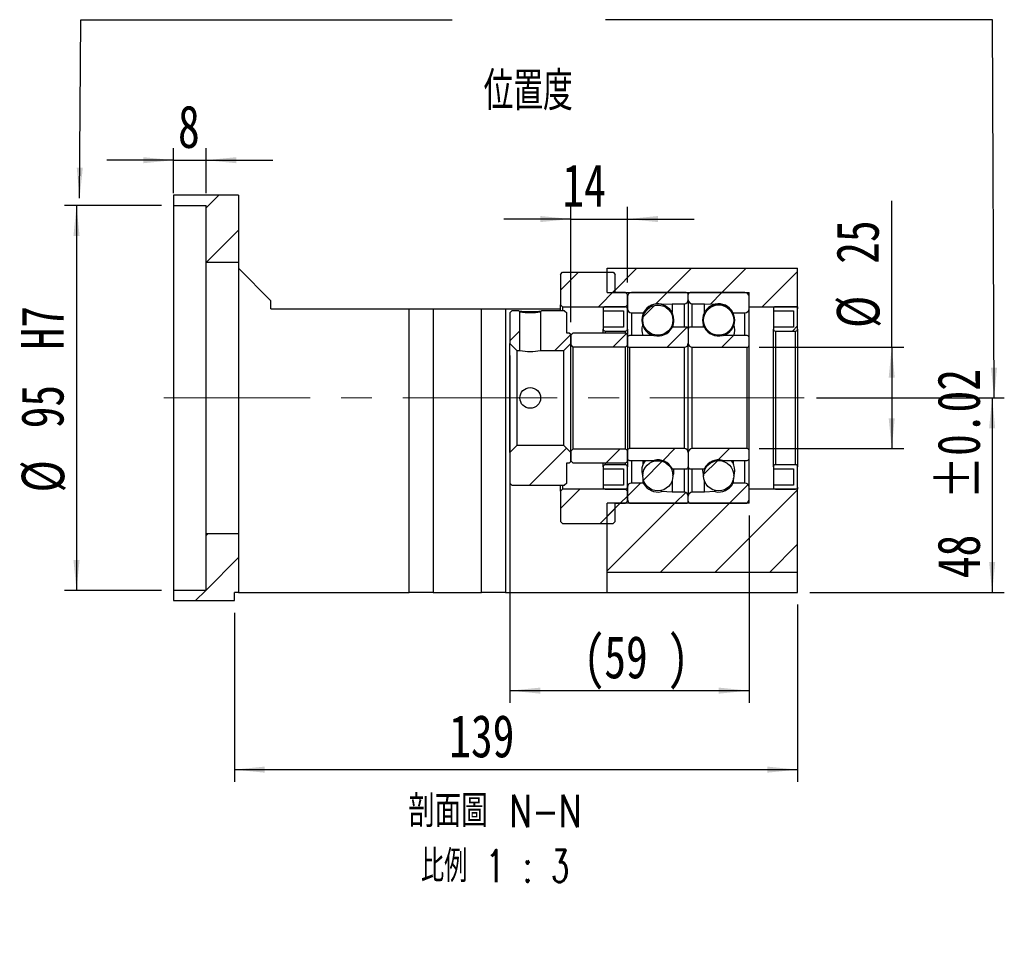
# Model space of a CAD drawing. Header units: millimetres. Extents: x 42 to 264, y 7 to 191.
# Tile 2 of 3: x 181 to 262, y 7 to 82. Entities that reach past the tile are written whole.
import ezdxf

# ---------------------------------------------------------------- set-up
doc = ezdxf.new("R2010")
doc.units = ezdxf.units.MM
doc.linetypes.add('CENTERX2', pattern=[20.32, 12.7, -2.54, 2.54, -2.54])
doc.layers.add('FORMAT', color=7, linetype='Continuous')
doc.styles.add('SLDTEXTSTYLE0', font='TXT', dxfattribs={"width": 0.75})
doc.styles.add('SLDTEXTSTYLE1', font='TXT', dxfattribs={"width": 0.7, "bigfont": 'bigfont'})
doc.styles.add('SLDTEXTSTYLE4', font='TXT', dxfattribs={"width": 0.75, "bigfont": 'bigfont'})
doc.styles.add('SLDTEXTSTYLE5', font='TXT', dxfattribs={"width": 0.65625, "bigfont": 'bigfont'})
doc.dimstyles.new('SLDDIMSTYLE4', dxfattribs={"dimtxt": 3.5, "dimasz": 2.5, "dimexe": 0, "dimexo": 0.0625, "dimgap": 0.875, "dimtad": 1, "dimlfac": 3, "dimrnd": 1e-09, "dimzin": 12, "dimdsep": 46, "dimtxsty": 'SLDTEXTSTYLE0', "dimsah": 1, "dimcen": 0.09, "dimadec": 0, "dimazin": 3, "dimtfac": 1, "dimtofl": 0, "dimtmove": 0, "dimatfit": 3, "dimfxl": 0, "dimfrac": 2, "dimtolj": 1, "dimtzin": 12, "dimarcsym": 0})
doc.dimstyles.new('SLDDIMSTYLE5', dxfattribs={"dimtxt": 3.5, "dimasz": 2.5, "dimexe": 0, "dimexo": 0.0625, "dimgap": 0.875, "dimtad": 1, "dimlfac": 3, "dimrnd": 1e-09, "dimzin": 12, "dimdsep": 46, "dimtxsty": 'SLDTEXTSTYLE0', "dimsah": 1, "dimcen": 0.09, "dimadec": 0, "dimazin": 3, "dimtfac": 1, "dimtmove": 0, "dimatfit": 0, "dimfxl": 0, "dimfrac": 2, "dimtolj": 1, "dimtzin": 12, "dimarcsym": 0})
doc.dimstyles.new('SLDDIMSTYLE6', dxfattribs={"dimtxt": 3.5, "dimasz": 2.5, "dimexe": 0, "dimexo": 0.0625, "dimgap": 0.875, "dimtad": 1, "dimlfac": 3, "dimrnd": 1e-09, "dimzin": 12, "dimdsep": 46, "dimtxsty": 'SLDTEXTSTYLE0', "dimsah": 1, "dimcen": 0.09, "dimadec": 0, "dimazin": 3, "dimtfac": 1, "dimtofl": 0, "dimtmove": 0, "dimatfit": 3, "dimfxl": 0, "dimfrac": 2, "dimtolj": 1, "dimarcsym": 0})
doc.dimstyles.new('SLDDIMSTYLE7', dxfattribs={"dimtxt": 3.5, "dimasz": 2.5, "dimexe": 0, "dimexo": 0.0625, "dimgap": 0.875, "dimtad": 1, "dimlfac": 3, "dimrnd": 1e-09, "dimzin": 12, "dimdsep": 46, "dimtxsty": 'SLDTEXTSTYLE0', "dimsah": 1, "dimcen": 0.09, "dimadec": 0, "dimazin": 3, "dimtol": 1, "dimtp": 0.02, "dimtm": 0.02, "dimtfac": 1, "dimtofl": 0, "dimtmove": 0, "dimatfit": 3, "dimfxl": 0, "dimfrac": 2, "dimtolj": 1, "dimarcsym": 0})

# ---------------------------------------------------------------- blocks, each defined once
blk = doc.blocks.new('_D_8')
at = {"layer": 'FORMAT', "color": 7}
for p, q in [((194.004, 67.661), (194.004, 71.384)), ((196.67, 67.661), (196.67, 71.384)), ((194.004, 70.384), (188.504, 70.384)), ((194.004, 70.384), (196.67, 70.384)), ((196.67, 70.384), (202.17, 70.384))]:
    blk.add_line(p, q, dxfattribs=at)
for points in [[(194.004, 70.384), (191.504, 70.634), (191.504, 70.134)], [(196.67, 70.384), (199.17, 70.134), (199.17, 70.634)]]:
    blk.add_solid(points, dxfattribs=at)
at = {"layer": 'FORMAT', "color": 7, "insert": (194.364, 74.896), "char_height": 3.5, "attachment_point": 1, "style": 'SLDTEXTSTYLE0'}
blk.add_mtext('8', dxfattribs=at)
blk = doc.blocks.new('_D_9')
at = {"layer": 'FORMAT', "color": 7}
for p, q in [((193.004, 66.661), (185.013, 66.661)), ((186.013, 66.661), (186.013, 34.995)), ((193.004, 34.995), (185.013, 34.995))]:
    blk.add_line(p, q, dxfattribs=at)
for points in [[(186.013, 66.661), (185.763, 64.161), (186.263, 64.161)], [(186.013, 34.995), (186.263, 37.495), (185.763, 37.495)]]:
    blk.add_solid(points, dxfattribs=at)
at = {"layer": 'FORMAT', "color": 7, "char_height": 3.5, "attachment_point": 1, "rotation": 90, "style": 'SLDTEXTSTYLE0'}
for s, insert in [('H7', (181.447, 54.815)), ('95', (181.447, 48.33)), ('%%c', (181.501, 43.052))]:
    blk.add_mtext(s, dxfattribs=dict(at, insert=insert))
blk = doc.blocks.new('_D_10')
at = {"layer": 'FORMAT', "color": 7}
for p, q in [((245.337, 33.828), (245.337, 19.256)), ((199.004, 33.161), (199.004, 19.256)), ((199.004, 20.256), (245.337, 20.256))]:
    blk.add_line(p, q, dxfattribs=at)
for points in [[(199.004, 20.256), (201.504, 20.006), (201.504, 20.506)], [(245.337, 20.256), (242.837, 20.506), (242.837, 20.006)]]:
    blk.add_solid(points, dxfattribs=at)
at = {"layer": 'FORMAT', "color": 7, "insert": (216.677, 24.768), "char_height": 3.5, "attachment_point": 1, "style": 'SLDTEXTSTYLE0'}
blk.add_mtext('139', dxfattribs=at)
blk = doc.blocks.new('_D_11')
at = {"layer": 'FORMAT', "color": 7}
for p, q in [((221.67, 54.311), (221.67, 25.755)), ((241.337, 41.161), (241.337, 25.755)), ((221.67, 26.755), (241.337, 26.755))]:
    blk.add_line(p, q, dxfattribs=at)
for points in [[(221.67, 26.755), (224.17, 26.505), (224.17, 27.005)], [(241.337, 26.755), (238.837, 27.005), (238.837, 26.505)]]:
    blk.add_solid(points, dxfattribs=at)
at = {"layer": 'FORMAT', "color": 7, "char_height": 3.5, "attachment_point": 1, "style": 'SLDTEXTSTYLE0'}
for s, insert in [('(', (227.709, 31.267)), (')', (234.603, 31.267)), ('59', (229.43, 31.267))]:
    blk.add_mtext(s, dxfattribs=dict(at, insert=insert))
blk = doc.blocks.new('_D_12')
at = {"layer": 'FORMAT', "color": 7}
for p, q in [((253.075, 54.995), (253.075, 67.034)), ((242.17, 54.995), (254.075, 54.995)), ((253.075, 54.995), (253.075, 46.661)), ((242.17, 46.661), (254.075, 46.661))]:
    blk.add_line(p, q, dxfattribs=at)
for points in [[(253.075, 54.995), (252.825, 52.495), (253.325, 52.495)], [(253.075, 46.661), (253.325, 49.161), (252.825, 49.161)]]:
    blk.add_solid(points, dxfattribs=at)
at = {"layer": 'FORMAT', "color": 7, "char_height": 3.5, "attachment_point": 1, "rotation": 90, "style": 'SLDTEXTSTYLE0'}
for s, insert in [('25', (248.51, 61.862)), ('%%c', (248.563, 56.584))]:
    blk.add_mtext(s, dxfattribs=dict(at, insert=insert))
blk = doc.blocks.new('_D_13')
at = {"layer": 'FORMAT', "color": 7}
for p, q in [((246.881, 50.828), (262.337, 50.828)), ((261.337, 50.828), (261.337, 34.828)), ((246.337, 34.828), (262.337, 34.828))]:
    blk.add_line(p, q, dxfattribs=at)
for points in [[(261.337, 50.828), (261.087, 48.328), (261.587, 48.328)], [(261.337, 34.828), (261.587, 37.328), (261.087, 37.328)]]:
    blk.add_solid(points, dxfattribs=at)
at = {"layer": 'FORMAT', "color": 7, "char_height": 3.5, "attachment_point": 1, "rotation": 90, "style": 'SLDTEXTSTYLE0'}
for s, insert in [('±0.02', (256.825, 42.491)), ('48', (256.825, 36.006))]:
    blk.add_mtext(s, dxfattribs=dict(at, insert=insert))
blk = doc.blocks.new('_D_14')
at = {"layer": 'FORMAT', "color": 7}
for p, q in [((226.67, 57.061), (226.67, 66.543)), ((231.337, 60.328), (231.337, 66.543)), ((226.67, 65.543), (221.17, 65.543)), ((226.67, 65.543), (231.337, 65.543)), ((231.337, 65.543), (236.837, 65.543))]:
    blk.add_line(p, q, dxfattribs=at)
for points in [[(226.67, 65.543), (224.17, 65.793), (224.17, 65.293)], [(231.337, 65.543), (233.837, 65.293), (233.837, 65.793)]]:
    blk.add_solid(points, dxfattribs=at)
at = {"layer": 'FORMAT', "color": 7, "insert": (225.981, 70.055), "char_height": 3.5, "attachment_point": 1, "style": 'SLDTEXTSTYLE0'}
blk.add_mtext('14', dxfattribs=at)
blk = doc.blocks.new('SW_NOTE_1')
at = {"layer": 'FORMAT', "color": 0, "char_height": 2.64583, "attachment_point": 2}
for s, insert, style in [('\\M+19655\\M+196CA\\M+19AA4 N-N', (8.847, 3.411), 'SLDTEXTSTYLE4'), ('\\M+194E4\\M+197E1 1 : 3', (8.861, -1.117), 'SLDTEXTSTYLE5')]:
    blk.add_mtext(s, dxfattribs=dict(at, insert=insert, style=style))

msp = doc.modelspace()

# ---------------------------------------------------------------- hatches: boundary and pattern name
at = {"layer": 'FORMAT', "linetype": 'Continuous', "lineweight": 18}
h = msp.add_hatch(dxfattribs=at)
h.set_pattern_fill('ANSI31', color=256, style=0)
h.paths.add_polyline_path([(199.3369, 61.9946), (199.3369, 67.4946), (194.0035, 67.4946), (194.0035, 66.6613), (196.6702, 66.6613), (196.6702, 61.9946)], flags=0)
h = msp.add_hatch(dxfattribs=at)
h.set_pattern_fill('ANSI31', color=256, style=0)
h.paths.add_polyline_path([(231.1702, 58.328), (231.3369, 58.4946), (231.3369, 59.328), (231.1702, 59.4946), (230.3369, 59.4946), (230.3369, 60.9946), (230.1702, 61.1613), (226.0035, 61.1613), (225.8369, 60.9946), (225.8369, 58.4946), (226.0035, 58.328)], flags=0)
h = msp.add_hatch(dxfattribs=at)
h.set_pattern_fill('ANSI31', color=256, style=0)
h.paths.add_polyline_path([(245.3369, 61.4946), (229.6702, 61.4946), (229.6702, 59.4946), (241.3369, 59.4946), (241.3369, 58.328), (245.3369, 58.328)], flags=0)
h = msp.add_hatch(dxfattribs=at)
h.set_pattern_fill('ANSI31', color=256, style=0)
edge = h.paths.add_edge_path(flags=0)
edge.add_line((236.3369, 58.9113), (236.3369, 59.328))
edge.add_arc((236.1702, 59.328), 0.1667, 0, 90)
edge.add_line((236.1702, 59.4946), (231.6702, 59.4946))
edge.add_arc((231.6702, 59.1613), 0.3333, 90, 180)
edge.add_line((231.3369, 59.1613), (231.3369, 58.1613))
edge.add_arc((231.6702, 58.1613), 0.3333, 180, 270)
edge.add_line((231.6702, 57.828), (232.6087, 57.828))
edge.add_arc((232.6087, 57.8946), 0.0667, 270, 332.110612)
edge.add_arc((233.8369, 57.2446), 1.3229, 77.204848, 152.110612, ccw=False)
edge.add_arc((234.1446, 58.5997), 0.0667, 257.204848, 273)
edge.add_line((234.1481, 58.5331), (235.0035, 58.578))
edge.add_line((235.0035, 58.578), (236.0035, 58.578))
edge.add_arc((236.0035, 58.9113), 0.3333, 270, 360)
h = msp.add_hatch(dxfattribs=at)
h.set_pattern_fill('ANSI31', color=256, style=0)
edge = h.paths.add_edge_path(flags=0)
edge.add_line((241.0035, 59.4946), (236.5035, 59.4946))
edge.add_arc((236.5035, 59.328), 0.1667, 90, 180)
edge.add_line((236.3369, 59.328), (236.3369, 58.9113))
edge.add_arc((236.6702, 58.9113), 0.3333, 180, 270)
edge.add_line((236.6702, 58.578), (237.6702, 58.578))
edge.add_line((237.6702, 58.578), (238.5256, 58.5331))
edge.add_arc((238.5291, 58.5997), 0.0667, 267, 282.795152)
edge.add_arc((238.8369, 57.2446), 1.3229, 27.889388, 102.795152, ccw=False)
edge.add_arc((240.0651, 57.8946), 0.0667, 207.889388, 270)
edge.add_line((240.0651, 57.828), (241.0035, 57.828))
edge.add_arc((241.0035, 58.1613), 0.3333, 270, 360)
edge.add_line((241.3369, 58.1613), (241.3369, 59.1613))
edge.add_arc((241.0035, 59.1613), 0.3333, 0, 90)
h = msp.add_hatch(dxfattribs=at)
h.set_pattern_fill('ANSI31', color=256, style=0)
edge = h.paths.add_edge_path(flags=0)
edge.add_line((231.0035, 57.9946), (231.0035, 56.6613))
edge.add_line((231.0035, 56.6613), (229.3369, 56.6613))
edge.add_line((229.3369, 56.6613), (229.3369, 56.4946))
edge.add_arc((229.5035, 56.4946), 0.1667, 180, 270)
edge.add_line((229.5035, 56.328), (231.1702, 56.328))
edge.add_arc((231.1702, 56.4946), 0.1667, 270, 360)
edge.add_line((231.3369, 56.4946), (231.3369, 58.1613))
edge.add_arc((231.1702, 58.1613), 0.1667, 0, 90)
edge.add_line((231.1702, 58.328), (229.5035, 58.328))
edge.add_arc((229.5035, 58.1613), 0.1667, 90, 180)
edge.add_line((229.3369, 58.1613), (229.3369, 57.9946))
edge.add_line((229.3369, 57.9946), (231.0035, 57.9946))
h = msp.add_hatch(dxfattribs=at)
h.set_pattern_fill('ANSI31', color=256, style=0)
edge = h.paths.add_edge_path(flags=0)
edge.add_arc((233.8369, 57.2285), 1.2422, 0, 360)
h = msp.add_hatch(dxfattribs=at)
h.set_pattern_fill('ANSI31', color=256, style=0)
edge = h.paths.add_edge_path(flags=0)
edge.add_arc((238.8369, 57.229), 1.2448, 0, 360)
h = msp.add_hatch(dxfattribs=at)
h.set_pattern_fill('ANSI31', color=256, style=0)
edge = h.paths.add_edge_path(flags=0)
edge.add_line((245.0035, 57.9946), (245.0035, 56.6613))
edge.add_line((245.0035, 56.6613), (243.3369, 56.6613))
edge.add_line((243.3369, 56.6613), (243.3369, 56.4946))
edge.add_arc((243.5035, 56.4946), 0.1667, 180, 270)
edge.add_line((243.5035, 56.328), (245.1702, 56.328))
edge.add_arc((245.1702, 56.4946), 0.1667, 270, 360)
edge.add_line((245.3369, 56.4946), (245.3369, 58.1613))
edge.add_arc((245.1702, 58.1613), 0.1667, 0, 90)
edge.add_line((245.1702, 58.328), (243.5035, 58.328))
edge.add_arc((243.5035, 58.1613), 0.1667, 90, 180)
edge.add_line((243.3369, 58.1613), (243.3369, 57.9946))
edge.add_line((243.3369, 57.9946), (245.0035, 57.9946))
h = msp.add_hatch(dxfattribs=at)
h.set_pattern_fill('ANSI31', color=256, style=0)
h.paths.add_polyline_path([(221.6702, 55.3113), (222.2369, 54.7446), (222.4869, 54.7446), (222.4869, 57.905), (222.4098, 57.9946), (221.8369, 57.9946), (221.6702, 57.828)], flags=0)
h = msp.add_hatch(dxfattribs=at)
h.set_pattern_fill('ANSI31', color=256, style=0)
edge = h.paths.add_edge_path(flags=0)
edge.add_line((226.1035, 54.7446), (226.6702, 55.3113))
edge.add_line((226.6702, 55.3113), (226.6702, 56.0613))
edge.add_line((226.6702, 56.0613), (226.5702, 56.1613))
edge.add_line((226.5702, 56.1613), (226.3369, 56.1613))
edge.add_line((226.3369, 56.1613), (226.3369, 57.828))
edge.add_line((226.3369, 57.828), (226.1702, 57.9946))
edge.add_line((226.1702, 57.9946), (224.264, 57.9946))
edge.add_line((224.264, 57.9946), (224.1869, 57.905))
edge.add_line((224.1869, 57.905), (224.1869, 54.7446))
edge.add_line((224.1869, 54.7446), (226.1035, 54.7446))
h = msp.add_hatch(dxfattribs=at)
h.set_pattern_fill('ANSI31', color=256, style=0)
edge = h.paths.add_edge_path(flags=0)
edge.add_line((226.6702, 55.2113), (226.8369, 55.0446))
edge.add_line((226.8369, 55.0446), (231.1702, 55.0446))
edge.add_arc((231.1702, 55.2113), 0.1667, 270, 360)
edge.add_line((231.3369, 55.2113), (231.3369, 55.9946))
edge.add_arc((231.1702, 55.9946), 0.1667, 0, 90)
edge.add_line((231.1702, 56.1613), (226.8369, 56.1613))
edge.add_line((226.8369, 56.1613), (226.6702, 55.9946))
edge.add_line((226.6702, 55.9946), (226.6702, 55.2113))
h = msp.add_hatch(dxfattribs=at)
h.set_pattern_fill('ANSI31', color=256, style=0)
edge = h.paths.add_edge_path(flags=0)
edge.add_line((231.3369, 55.7946), (231.3369, 55.1613))
edge.add_arc((231.5035, 55.1613), 0.1667, 180, 270)
edge.add_line((231.5035, 54.9946), (236.0035, 54.9946))
edge.add_arc((236.0035, 55.328), 0.3333, 270, 360)
edge.add_line((236.3369, 55.328), (236.3369, 56.4946))
edge.add_arc((236.1702, 56.4946), 0.1667, 0, 90)
edge.add_line((236.1702, 56.6613), (235.0651, 56.6613))
edge.add_arc((235.0651, 56.5946), 0.0667, 90, 152.110612)
edge.add_arc((233.8369, 57.2446), 1.3229, 256.291565, 332.110612, ccw=False)
edge.add_arc((233.5076, 55.8946), 0.0667, 76.291565, 90)
edge.add_line((233.5076, 55.9613), (231.5035, 55.9613))
edge.add_arc((231.5035, 55.7946), 0.1667, 90, 180)
h = msp.add_hatch(dxfattribs=at)
h.set_pattern_fill('ANSI31', color=256, style=0)
edge = h.paths.add_edge_path(flags=0)
edge.add_line((236.6702, 54.9946), (241.1702, 54.9946))
edge.add_arc((241.1702, 55.1613), 0.1667, 270, 360)
edge.add_line((241.3369, 55.1613), (241.3369, 55.7946))
edge.add_arc((241.1702, 55.7946), 0.1667, 0, 90)
edge.add_line((241.1702, 55.9613), (239.1662, 55.9613))
edge.add_arc((239.1662, 55.8946), 0.0667, 90, 103.708435)
edge.add_arc((238.8369, 57.2446), 1.3229, 207.889388, 283.708435, ccw=False)
edge.add_arc((237.6087, 56.5946), 0.0667, 27.889388, 90)
edge.add_line((237.6087, 56.6613), (236.5035, 56.6613))
edge.add_arc((236.5035, 56.4946), 0.1667, 90, 180)
edge.add_line((236.3369, 56.4946), (236.3369, 55.328))
edge.add_arc((236.6702, 55.328), 0.3333, 180, 270)
h = msp.add_hatch(dxfattribs=at)
h.set_pattern_fill('ANSI31', color=256, style=0)
h.paths.add_polyline_path([(226.5702, 45.4946), (226.6702, 45.5946), (226.6702, 46.3446), (226.1035, 46.9113), (222.2369, 46.9113), (221.6702, 46.3446), (221.6702, 43.828), (221.8369, 43.6613), (226.1702, 43.6613), (226.3369, 43.828), (226.3369, 45.4946)], flags=0)
h = msp.add_hatch(dxfattribs=at)
h.set_pattern_fill('ANSI31', color=256, style=0)
edge = h.paths.add_edge_path(flags=0)
edge.add_line((226.8369, 46.6113), (226.6702, 46.4446))
edge.add_line((226.6702, 46.4446), (226.6702, 45.6613))
edge.add_line((226.6702, 45.6613), (226.8369, 45.4946))
edge.add_line((226.8369, 45.4946), (231.1702, 45.4946))
edge.add_arc((231.1702, 45.6613), 0.1667, 270, 360)
edge.add_line((231.3369, 45.6613), (231.3369, 46.4446))
edge.add_arc((231.1702, 46.4446), 0.1667, 0, 90)
edge.add_line((231.1702, 46.6113), (226.8369, 46.6113))
h = msp.add_hatch(dxfattribs=at)
h.set_pattern_fill('ANSI31', color=256, style=0)
edge = h.paths.add_edge_path(flags=0)
edge.add_line((236.0035, 46.6613), (231.5035, 46.6613))
edge.add_arc((231.5035, 46.4946), 0.1667, 90, 180)
edge.add_line((231.3369, 46.4946), (231.3369, 45.8613))
edge.add_arc((231.5035, 45.8613), 0.1667, 180, 270)
edge.add_line((231.5035, 45.6946), (233.5076, 45.6946))
edge.add_arc((233.5076, 45.7613), 0.0667, 270, 283.708435)
edge.add_arc((233.8369, 44.4113), 1.3229, 27.889388, 103.708435, ccw=False)
edge.add_arc((235.0651, 45.0613), 0.0667, 207.889388, 270)
edge.add_line((235.0651, 44.9946), (236.1702, 44.9946))
edge.add_arc((236.1702, 45.1613), 0.1667, 270, 360)
edge.add_line((236.3369, 45.1613), (236.3369, 46.328))
edge.add_arc((236.0035, 46.328), 0.3333, 0, 90)
h = msp.add_hatch(dxfattribs=at)
h.set_pattern_fill('ANSI31', color=256, style=0)
edge = h.paths.add_edge_path(flags=0)
edge.add_line((241.3369, 45.8613), (241.3369, 46.4946))
edge.add_arc((241.1702, 46.4946), 0.1667, 0, 90)
edge.add_line((241.1702, 46.6613), (236.6702, 46.6613))
edge.add_arc((236.6702, 46.328), 0.3333, 90, 180)
edge.add_line((236.3369, 46.328), (236.3369, 45.1613))
edge.add_arc((236.5035, 45.1613), 0.1667, 180, 270)
edge.add_line((236.5035, 44.9946), (237.6087, 44.9946))
edge.add_arc((237.6087, 45.0613), 0.0667, 270, 332.110612)
edge.add_arc((238.8369, 44.4113), 1.3229, 76.291565, 152.110612, ccw=False)
edge.add_arc((239.1662, 45.7613), 0.0667, 256.291565, 270)
edge.add_line((239.1662, 45.6946), (241.1702, 45.6946))
edge.add_arc((241.1702, 45.8613), 0.1667, 270, 360)
h = msp.add_hatch(dxfattribs=at)
h.set_pattern_fill('ANSI31', color=256, style=0)
edge = h.paths.add_edge_path(flags=0)
edge.add_arc((233.8369, 44.4274), 1.2422, 0, 360)
h = msp.add_hatch(dxfattribs=at)
h.set_pattern_fill('ANSI31', color=256, style=0)
edge = h.paths.add_edge_path(flags=0)
edge.add_arc((238.8369, 44.4269), 1.2448, 0, 360)
h = msp.add_hatch(dxfattribs=at)
h.set_pattern_fill('ANSI31', color=256, style=0)
edge = h.paths.add_edge_path(flags=0)
edge.add_line((229.3369, 45.1613), (229.3369, 44.9946))
edge.add_line((229.3369, 44.9946), (231.0035, 44.9946))
edge.add_line((231.0035, 44.9946), (231.0035, 43.6613))
edge.add_line((231.0035, 43.6613), (229.3369, 43.6613))
edge.add_line((229.3369, 43.6613), (229.3369, 43.4946))
edge.add_arc((229.5035, 43.4946), 0.1667, 180, 270)
edge.add_line((229.5035, 43.328), (231.1702, 43.328))
edge.add_arc((231.1702, 43.4946), 0.1667, 270, 360)
edge.add_line((231.3369, 43.4946), (231.3369, 45.1613))
edge.add_arc((231.1702, 45.1613), 0.1667, 0, 90)
edge.add_line((231.1702, 45.328), (229.5035, 45.328))
edge.add_arc((229.5035, 45.1613), 0.1667, 90, 180)
h = msp.add_hatch(dxfattribs=at)
h.set_pattern_fill('ANSI31', color=256, style=0)
edge = h.paths.add_edge_path(flags=0)
edge.add_line((243.3369, 45.1613), (243.3369, 44.9946))
edge.add_line((243.3369, 44.9946), (245.0035, 44.9946))
edge.add_line((245.0035, 44.9946), (245.0035, 43.6613))
edge.add_line((245.0035, 43.6613), (243.3369, 43.6613))
edge.add_line((243.3369, 43.6613), (243.3369, 43.4946))
edge.add_arc((243.5035, 43.4946), 0.1667, 180, 270)
edge.add_line((243.5035, 43.328), (245.1702, 43.328))
edge.add_arc((245.1702, 43.4946), 0.1667, 270, 360)
edge.add_line((245.3369, 43.4946), (245.3369, 45.1613))
edge.add_arc((245.1702, 45.1613), 0.1667, 0, 90)
edge.add_line((245.1702, 45.328), (243.5035, 45.328))
edge.add_arc((243.5035, 45.1613), 0.1667, 90, 180)
h = msp.add_hatch(dxfattribs=at)
h.set_pattern_fill('ANSI31', color=256, style=0)
edge = h.paths.add_edge_path(flags=0)
edge.add_line((231.6702, 42.1613), (236.1702, 42.1613))
edge.add_arc((236.1702, 42.328), 0.1667, 270, 360)
edge.add_line((236.3369, 42.328), (236.3369, 42.7446))
edge.add_arc((236.0035, 42.7446), 0.3333, 0, 90)
edge.add_line((236.0035, 43.078), (235.0035, 43.078))
edge.add_line((235.0035, 43.078), (234.1481, 43.1228))
edge.add_arc((234.1446, 43.0562), 0.0667, 87, 102.795152)
edge.add_arc((233.8369, 44.4113), 1.3229, 207.889388, 282.795152, ccw=False)
edge.add_arc((232.6087, 43.7613), 0.0667, 27.889388, 90)
edge.add_line((232.6087, 43.828), (231.6702, 43.828))
edge.add_arc((231.6702, 43.4946), 0.3333, 90, 180)
edge.add_line((231.3369, 43.4946), (231.3369, 42.4946))
edge.add_arc((231.6702, 42.4946), 0.3333, 180, 270)
h = msp.add_hatch(dxfattribs=at)
h.set_pattern_fill('ANSI31', color=256, style=0)
edge = h.paths.add_edge_path(flags=0)
edge.add_line((236.3369, 42.7446), (236.3369, 42.328))
edge.add_arc((236.5035, 42.328), 0.1667, 180, 270)
edge.add_line((236.5035, 42.1613), (241.0035, 42.1613))
edge.add_arc((241.0035, 42.4946), 0.3333, 270, 360)
edge.add_line((241.3369, 42.4946), (241.3369, 43.4946))
edge.add_arc((241.0035, 43.4946), 0.3333, 0, 90)
edge.add_line((241.0035, 43.828), (240.0651, 43.828))
edge.add_arc((240.0651, 43.7613), 0.0667, 90, 152.110612)
edge.add_arc((238.8369, 44.4113), 1.3229, 257.204848, 332.110612, ccw=False)
edge.add_arc((238.5291, 43.0562), 0.0667, 77.204848, 93)
edge.add_line((238.5256, 43.1228), (237.6702, 43.078))
edge.add_line((237.6702, 43.078), (236.6702, 43.078))
edge.add_arc((236.6702, 42.7446), 0.3333, 90, 180)
h = msp.add_hatch(dxfattribs=at)
h.set_pattern_fill('ANSI31', color=256, style=0)
h.paths.add_polyline_path([(231.3369, 43.1613), (231.1702, 43.328), (226.0035, 43.328), (225.8369, 43.1613), (225.8369, 40.6613), (226.0035, 40.4946), (230.1702, 40.4946), (230.3369, 40.6613), (230.3369, 42.1613), (231.1702, 42.1613), (231.3369, 42.328)], flags=0)
h = msp.add_hatch(dxfattribs=at)
h.set_pattern_fill('ANSI31', color=256, style=0)
h.paths.add_polyline_path([(241.3369, 43.328), (241.3369, 42.1613), (229.6702, 42.1613), (229.6702, 36.4946), (245.3369, 36.4946), (245.3369, 43.328)], flags=0)
h = msp.add_hatch(dxfattribs=at)
h.set_pattern_fill('ANSI31', color=256, style=0)
h.paths.add_polyline_path([(196.6702, 39.6613), (196.6702, 34.9946), (194.0035, 34.9946), (194.0035, 34.1613), (199.0035, 34.1613), (199.0035, 34.828), (199.3369, 34.828), (199.3369, 39.6613)], flags=0)

# ---------------------------------------------------------------- linework, layer by layer
at = {"color": 7, "linetype": 'Continuous', "lineweight": 25}
for p, q in [((194.0035, 67.4946), (194.0035, 66.6613)), ((199.3369, 67.4946), (194.0035, 67.4946)), ((199.3369, 67.4946), (199.3369, 61.9946)), ((194.0035, 66.6613), (196.6702, 66.6613)), ((194.0035, 66.6613), (194.0035, 34.9946)), ((196.6702, 61.9946), (196.6702, 66.6613)), ((196.6702, 61.9946), (199.3369, 61.9946)), ((196.6702, 39.6613), (196.6702, 61.9946)), ((199.3369, 61.9946), (199.3369, 39.6613)), ((199.3369, 61.4946), (202.0035, 58.828)), ((225.8369, 60.9946), (226.0035, 61.1613)), ((225.8369, 60.9946), (225.8369, 58.4946)), ((226.0035, 61.1613), (230.1702, 61.1613)), ((229.6702, 59.4946), (229.6702, 61.4946)), ((229.6702, 61.4946), (245.3369, 61.4946)), ((230.1702, 61.1613), (230.3369, 60.9946)), ((230.3369, 59.4946), (230.3369, 60.9946)), ((245.3369, 58.328), (245.3369, 61.4946)), ((229.6702, 59.4946), (241.3369, 59.4946)), ((231.1702, 59.4946), (230.3369, 59.4946)), ((231.1702, 59.4946), (231.3369, 59.328)), ((231.3369, 58.4946), (231.3369, 59.328)), ((231.3369, 59.1613), (231.3369, 58.1613)), ((236.1702, 59.4946), (231.6702, 59.4946)), ((236.3369, 58.9113), (236.3369, 59.328)), ((241.0035, 59.4946), (236.5035, 59.4946)), ((241.3369, 58.328), (241.3369, 59.4946)), ((241.3369, 58.1613), (241.3369, 59.1613)), ((202.0035, 58.1613), (202.0035, 58.828)), ((226.0035, 58.328), (225.8369, 58.4946)), ((225.8369, 57.9946), (225.8369, 58.4946)), ((226.0035, 58.328), (231.1702, 58.328)), ((226.0035, 58.328), (226.0035, 57.9946)), ((231.1702, 58.328), (229.5035, 58.328)), ((231.3369, 58.4946), (231.1702, 58.328)), ((234.1481, 58.5331), (235.0035, 58.578)), ((235.0035, 58.578), (236.0035, 58.578)), ((235.0035, 58.578), (235.0035, 57.8522)), ((236.3369, 58.9113), (236.3369, 56.4946)), ((236.6702, 58.578), (237.6702, 58.578)), ((237.6702, 58.578), (238.5256, 58.5331)), ((237.6702, 57.8527), (237.6702, 58.578)), ((241.3369, 58.328), (245.3369, 58.328)), ((245.1702, 58.328), (243.5035, 58.328)), ((245.3369, 58.328), (245.3369, 58.1613)), ((202.0035, 58.1613), (213.3682, 58.1613)), ((213.3682, 34.828), (213.3682, 58.1613)), ((213.3682, 58.1613), (215.3526, 58.1613)), ((215.3526, 58.1613), (215.3526, 34.828)), ((215.3526, 58.1613), (219.3212, 58.1613)), ((219.3212, 34.828), (219.3212, 58.1613)), ((219.3212, 58.1613), (221.3055, 58.1613)), ((221.3055, 58.1613), (221.3055, 34.828)), ((221.3055, 58.1613), (225.8369, 58.1613)), ((221.6702, 57.828), (221.8369, 57.9946)), ((221.6702, 57.828), (221.6702, 55.3113)), ((222.4098, 57.9946), (221.8369, 57.9946)), ((222.4098, 57.9946), (222.4869, 57.905)), ((222.4869, 54.7446), (222.4869, 57.905)), ((224.1869, 57.905), (224.264, 57.9946)), ((224.1869, 57.905), (224.1869, 54.7446)), ((226.1702, 57.9946), (224.264, 57.9946)), ((226.1702, 57.9946), (226.3369, 57.828)), ((226.3369, 56.1613), (226.3369, 57.828)), ((229.3369, 58.1613), (229.3369, 57.9946)), ((229.3369, 57.9946), (231.0035, 57.9946)), ((229.3369, 57.9946), (229.3369, 56.6613)), ((231.0035, 57.9946), (231.0035, 56.6613)), ((231.3369, 56.4946), (231.3369, 58.1613)), ((231.6702, 57.828), (232.6087, 57.828)), ((240.0651, 57.828), (241.0035, 57.828)), ((241.3369, 55.7946), (241.3369, 58.1613)), ((243.3369, 58.1613), (243.3369, 57.9946)), ((243.3369, 57.9946), (245.0035, 57.9946)), ((243.3369, 57.9946), (243.3369, 56.6613)), ((245.0035, 57.9946), (245.0035, 56.6613)), ((245.3369, 56.4946), (245.3369, 58.1613)), ((235.1332, 56.6613), (235.0928, 56.8129)), ((237.5804, 56.8149), (237.5399, 56.6613)), ((226.5702, 56.1613), (226.3369, 56.1613)), ((226.5702, 56.1613), (226.6702, 56.0613)), ((226.6702, 55.9946), (226.8369, 56.1613)), ((226.6702, 55.3113), (226.6702, 56.0613)), ((226.6702, 55.9946), (226.6702, 55.2113)), ((231.1702, 56.1613), (226.8369, 56.1613)), ((229.3369, 56.6613), (229.3369, 56.4946)), ((231.0035, 56.6613), (229.3369, 56.6613)), ((229.3369, 56.1613), (229.3369, 56.4946)), ((229.5035, 56.328), (231.1702, 56.328)), ((231.3369, 56.4946), (231.3369, 55.9946)), ((231.3369, 55.2113), (231.3369, 55.9946)), ((233.5076, 55.9613), (231.5035, 55.9613)), ((236.1702, 56.6613), (235.0651, 56.6613)), ((236.3369, 56.4946), (236.3369, 55.328)), ((237.6087, 56.6613), (236.5035, 56.6613)), ((241.1702, 55.9613), (239.1662, 55.9613)), ((243.3369, 56.6613), (243.3369, 56.4946)), ((245.0035, 56.6613), (243.3369, 56.6613)), ((243.3369, 45.1613), (243.3369, 56.4946)), ((243.5035, 56.328), (245.1702, 56.328)), ((243.5035, 56.328), (243.5035, 45.328)), ((245.1702, 45.328), (245.1702, 56.328)), ((245.3369, 56.4946), (245.3369, 45.1613)), ((222.2369, 54.7446), (221.6702, 55.3113)), ((221.6702, 46.3446), (221.6702, 55.3113)), ((226.6702, 55.3113), (226.1035, 54.7446)), ((226.8369, 55.0446), (226.6702, 55.2113)), ((226.6702, 46.4446), (226.6702, 55.2113)), ((231.3369, 55.7946), (231.3369, 55.1613)), ((231.3369, 55.1613), (231.3369, 46.4946)), ((236.3369, 46.328), (236.3369, 55.328)), ((241.3369, 55.1613), (241.3369, 55.7946)), ((241.3369, 46.4946), (241.3369, 55.1613)), ((222.2369, 54.7446), (222.2369, 46.9113)), ((222.2369, 54.7446), (222.4869, 54.7446)), ((224.1869, 54.7446), (226.1035, 54.7446)), ((226.1035, 46.9113), (226.1035, 54.7446)), ((226.8369, 55.0446), (231.1702, 55.0446)), ((226.8369, 55.0446), (226.8369, 46.6113)), ((231.1702, 46.6113), (231.1702, 55.0446)), ((231.5035, 54.9946), (236.0035, 54.9946)), ((231.5035, 54.9946), (231.5035, 46.6613)), ((236.0035, 54.9946), (236.0035, 46.6613)), ((236.6702, 54.9946), (241.1702, 54.9946)), ((236.6702, 46.6613), (236.6702, 54.9946)), ((241.1702, 46.6613), (241.1702, 54.9946)), ((221.6702, 46.3446), (222.2369, 46.9113)), ((221.6702, 46.3446), (221.6702, 43.828)), ((226.1035, 46.9113), (222.2369, 46.9113)), ((226.1035, 46.9113), (226.6702, 46.3446)), ((226.6702, 46.4446), (226.8369, 46.6113)), ((226.6702, 46.4446), (226.6702, 45.6613)), ((226.6702, 45.5946), (226.6702, 46.3446)), ((231.1702, 46.6113), (226.8369, 46.6113)), ((231.3369, 46.4946), (231.3369, 45.8613)), ((231.3369, 45.6613), (231.3369, 46.4446)), ((236.0035, 46.6613), (231.5035, 46.6613)), ((236.3369, 46.328), (236.3369, 45.1613)), ((241.1702, 46.6613), (236.6702, 46.6613)), ((241.3369, 45.8613), (241.3369, 46.4946)), ((226.3369, 45.4946), (226.5702, 45.4946)), ((226.3369, 43.828), (226.3369, 45.4946)), ((226.6702, 45.5946), (226.5702, 45.4946)), ((226.8369, 45.4946), (226.6702, 45.6613)), ((226.8369, 45.4946), (231.1702, 45.4946)), ((229.3369, 45.1613), (229.3369, 45.4946)), ((231.3369, 45.6613), (231.3369, 45.1613)), ((231.5035, 45.6946), (233.5076, 45.6946)), ((232.7735, 45.6946), (232.79, 45.6728)), ((239.1662, 45.6946), (241.1702, 45.6946)), ((239.8827, 45.6767), (239.8963, 45.6946)), ((241.3369, 43.4946), (241.3369, 45.8613)), ((229.3369, 45.1613), (229.3369, 44.9946)), ((229.3369, 44.9946), (231.0035, 44.9946)), ((229.3369, 44.9946), (229.3369, 43.6613)), ((231.1702, 45.328), (229.5035, 45.328)), ((231.0035, 44.9946), (231.0035, 43.6613)), ((231.3369, 43.4946), (231.3369, 45.1613)), ((235.0651, 44.9946), (236.1702, 44.9946)), ((235.1598, 44.8639), (235.1533, 44.9946)), ((236.3369, 45.1613), (236.3369, 42.7446)), ((236.5035, 44.9946), (237.6087, 44.9946)), ((243.3369, 45.1613), (243.3369, 44.9946)), ((243.3369, 44.9946), (245.0035, 44.9946)), ((243.3369, 44.9946), (243.3369, 43.6613)), ((245.1702, 45.328), (243.5035, 45.328)), ((245.0035, 44.9946), (245.0035, 43.6613)), ((245.3369, 43.4946), (245.3369, 45.1613)), ((221.8369, 43.6613), (221.6702, 43.828)), ((226.3369, 43.828), (226.1702, 43.6613)), ((232.6087, 43.828), (231.6702, 43.828)), ((235.0035, 44.0008), (235.0035, 43.078)), ((237.6702, 43.078), (237.6702, 43.9928)), ((241.0035, 43.828), (240.0651, 43.828)), ((221.8369, 43.6613), (226.1702, 43.6613)), ((225.8369, 43.1613), (225.8369, 43.6613)), ((225.8369, 43.1613), (226.0035, 43.328)), ((225.8369, 43.1613), (225.8369, 40.6613)), ((226.0035, 43.6613), (226.0035, 43.328)), ((231.1702, 43.328), (226.0035, 43.328)), ((229.3369, 43.6613), (229.3369, 43.4946)), ((231.0035, 43.6613), (229.3369, 43.6613)), ((229.5035, 43.328), (231.1702, 43.328)), ((231.1702, 43.328), (231.3369, 43.1613)), ((231.3369, 43.4946), (231.3369, 42.4946)), ((231.3369, 42.328), (231.3369, 43.1613)), ((235.0035, 43.078), (234.1481, 43.1228)), ((236.0035, 43.078), (235.0035, 43.078)), ((237.6702, 43.078), (236.6702, 43.078)), ((238.5256, 43.1228), (237.6702, 43.078)), ((241.3369, 42.4946), (241.3369, 43.4946)), ((245.3369, 43.328), (241.3369, 43.328)), ((241.3369, 42.1613), (241.3369, 43.328)), ((243.3369, 43.6613), (243.3369, 43.4946)), ((245.0035, 43.6613), (243.3369, 43.6613)), ((243.5035, 43.328), (245.1702, 43.328)), ((245.3369, 43.4946), (245.3369, 43.328)), ((245.3369, 36.4946), (245.3369, 43.328)), ((229.6702, 36.4946), (229.6702, 42.1613)), ((241.3369, 42.1613), (229.6702, 42.1613)), ((230.3369, 42.1613), (231.1702, 42.1613)), ((230.3369, 40.6613), (230.3369, 42.1613)), ((231.3369, 42.328), (231.1702, 42.1613)), ((231.6702, 42.1613), (236.1702, 42.1613)), ((236.3369, 42.328), (236.3369, 42.7446)), ((236.5035, 42.1613), (241.0035, 42.1613)), ((226.0035, 40.4946), (225.8369, 40.6613)), ((230.3369, 40.6613), (230.1702, 40.4946)), ((226.0035, 40.4946), (230.1702, 40.4946)), ((199.3369, 39.6613), (196.6702, 39.6613)), ((196.6702, 34.9946), (196.6702, 39.6613)), ((199.3369, 39.6613), (199.3369, 34.828)), ((229.6702, 36.4946), (245.3369, 36.4946)), ((229.6702, 34.828), (229.6702, 36.4946)), ((245.3369, 34.828), (245.3369, 36.4946)), ((194.0035, 34.9946), (194.0035, 34.1613)), ((196.6702, 34.9946), (194.0035, 34.9946)), ((194.0035, 34.1613), (199.0035, 34.1613)), ((199.0035, 34.1613), (199.0035, 34.828)), ((199.3369, 34.828), (199.0035, 34.828)), ((199.3369, 34.828), (213.3682, 34.828)), ((215.3526, 34.828), (213.3682, 34.828)), ((215.3526, 34.828), (219.3212, 34.828)), ((221.3055, 34.828), (219.3212, 34.828)), ((221.3055, 34.828), (229.6702, 34.828)), ((229.6702, 34.828), (245.3369, 34.828))]:
    msp.add_line(p, q, dxfattribs=at)
at = {"color": 8, "linetype": 'Continuous', "lineweight": 25}
for p, q in [((234.1298, 58.5347), (234.1298, 58.5186)), ((234.1481, 58.5331), (234.1481, 58.5143)), ((236.0035, 58.578), (236.0035, 56.6613)), ((236.6702, 56.6613), (236.6702, 58.578)), ((238.5256, 58.5148), (238.5256, 58.5331)), ((238.5439, 58.5191), (238.5439, 58.5347)), ((231.6702, 57.828), (231.6702, 55.9613)), ((232.6087, 57.828), (232.6087, 57.7201)), ((232.6676, 57.8635), (232.6676, 57.8473)), ((240.0061, 57.8478), (240.0061, 57.8635)), ((240.0651, 57.7206), (240.0651, 57.828)), ((241.0035, 55.9613), (241.0035, 57.828)), ((229.5035, 56.328), (229.5035, 56.1613)), ((231.1702, 56.1613), (231.1702, 56.328)), ((229.5035, 45.4946), (229.5035, 45.328)), ((231.1702, 45.328), (231.1702, 45.4946)), ((231.6702, 45.6946), (231.6702, 43.828)), ((232.6087, 45.6946), (232.6087, 45.3555)), ((232.6676, 45.6946), (232.6676, 45.4827)), ((240.0061, 45.4854), (240.0061, 45.6946)), ((240.0651, 45.3582), (240.0651, 45.6946)), ((241.0035, 43.828), (241.0035, 45.6946)), ((236.0035, 44.9946), (236.0035, 43.078)), ((236.6702, 43.078), (236.6702, 44.9946)), ((232.6087, 44.2411), (232.6087, 43.828)), ((232.6676, 44.0079), (232.6676, 43.7925)), ((240.0061, 43.7925), (240.0061, 43.9998)), ((240.0651, 43.828), (240.0651, 44.2241)), ((234.1298, 43.2202), (234.1298, 43.1212)), ((234.1481, 43.2248), (234.1481, 43.1228)), ((238.5256, 43.1228), (238.5256, 43.2217)), ((238.5439, 43.1212), (238.5439, 43.2171))]:
    msp.add_line(p, q, dxfattribs=at)
at = {"color": 7, "linetype": 'Continuous', "lineweight": 25, "flags": 128}
for points in [[(240.1598, 56.4008), (240.1373, 56.6439), (240.0933, 56.8149)], [(240.0846, 55.9613), (240.1373, 56.1577), (240.1598, 56.4008)], [(235.079, 44.4086), (235.1373, 44.6208), (235.1598, 44.8639)], [(240.0817, 44.4187), (240.1373, 44.6235), (240.1598, 44.8666)]]:
    msp.add_lwpolyline(points, dxfattribs=at)
at = {"color": 7, "linetype": 'Continuous', "lineweight": 25}
for centre, radius in [((233.8369, 57.2285), 1.2422), ((238.8369, 57.229), 1.2448), ((223.3369, 50.828), 0.85), ((233.8369, 44.4274), 1.2422), ((238.8369, 44.4269), 1.2448)]:
    msp.add_circle(centre, radius, dxfattribs=at)
for centre, radius, start, end in [((231.6702, 59.1613), 0.3333, 90, 180), ((236.1702, 59.328), 0.1667, 0, 90), ((236.5035, 59.328), 0.1667, 90, 180), ((241.0035, 59.1613), 0.3333, 0, 90), ((229.5035, 58.1613), 0.1667, 90, 180), ((231.1702, 58.1613), 0.1667, 0, 90), ((233.8369, 57.2285), 1.3229, 0, 253.310382), ((233.8369, 57.2446), 1.3229, 77.204848, 152.110612), ((234.1446, 58.5997), 0.0667, 257.204848, 273), ((236.0035, 58.9113), 0.3333, 270, 0), ((236.6702, 58.9113), 0.3333, 180, 270), ((238.8369, 57.229), 1.3229, 0, 206.035409), ((238.5291, 58.5997), 0.0667, 267, 282.795152), ((238.8369, 57.2446), 1.3229, 27.889388, 102.795152), ((243.5035, 58.1613), 0.1667, 90, 180), ((245.1702, 58.1613), 0.1667, 0, 90), ((223.3369, 64.9442), 7.0112, 262.401507, 277.598493), ((223.3369, 63.8167), 5.9725, 261.817901, 278.182092), ((231.6702, 58.1613), 0.3333, 180, 270), ((232.6087, 57.8946), 0.0667, 270, 332.110612), ((240.0651, 57.8946), 0.0667, 207.889388, 270), ((241.0035, 58.1613), 0.3333, 270, 0), ((233.8369, 56.3973), 1.3229, 161.689657, 199.241275), ((233.8369, 57.2285), 1.3229, 334.002168, 0), ((238.8369, 57.229), 1.3229, 286.613791, 0), ((229.5035, 56.4946), 0.1667, 180, 270), ((231.1702, 56.4946), 0.1667, 270, 0), ((231.1702, 55.9946), 0.1667, 0, 90), ((231.5035, 55.7946), 0.1667, 90, 180), ((233.5076, 55.8946), 0.0667, 76.291565, 90), ((233.8369, 57.2446), 1.3229, 256.291565, 332.110612), ((235.0651, 56.5946), 0.0667, 90, 152.110612), ((236.1702, 56.4946), 0.1667, 0, 90), ((236.5035, 56.4946), 0.1667, 90, 180), ((237.6087, 56.5946), 0.0667, 27.889388, 90), ((238.8369, 57.2446), 1.3229, 207.889388, 283.708435), ((239.1662, 55.8946), 0.0667, 90, 103.708435), ((241.1702, 55.7946), 0.1667, 0, 90), ((243.5035, 56.4946), 0.1667, 180, 270), ((245.1702, 56.4946), 0.1667, 270, 0), ((231.1702, 55.2113), 0.1667, 270, 0), ((231.5035, 55.1613), 0.1667, 180, 270), ((236.0035, 55.328), 0.3333, 270, 0), ((236.6702, 55.328), 0.3333, 180, 270), ((241.1702, 55.1613), 0.1667, 270, 0), ((223.3369, 58.5972), 3.9453, 257.558157, 282.441843), ((231.1702, 46.4446), 0.1667, 0, 90), ((231.5035, 46.4946), 0.1667, 90, 180), ((236.0035, 46.328), 0.3333, 0, 90), ((236.6702, 46.328), 0.3333, 90, 180), ((241.1702, 46.4946), 0.1667, 0, 90), ((231.1702, 45.6613), 0.1667, 270, 0), ((231.5035, 45.8613), 0.1667, 180, 270), ((233.8369, 44.8639), 1.3229, 141.101738, 200.130303), ((233.5076, 45.7613), 0.0667, 270, 283.708435), ((233.8369, 44.4113), 1.3229, 27.889388, 103.708435), ((238.8369, 44.4113), 1.3229, 76.291565, 152.110612), ((239.1662, 45.7613), 0.0667, 256.291565, 270), ((238.8369, 44.8666), 1.3229, 0, 38.751775), ((241.1702, 45.8613), 0.1667, 270, 0), ((229.5035, 45.1613), 0.1667, 90, 180), ((231.1702, 45.1613), 0.1667, 0, 90), ((235.0651, 45.0613), 0.0667, 207.889388, 270), ((236.1702, 45.1613), 0.1667, 270, 0), ((236.5035, 45.1613), 0.1667, 180, 270), ((238.8369, 44.8666), 1.3229, 174.444277, 199.788048), ((237.6087, 45.0613), 0.0667, 270, 332.110612), ((243.5035, 45.1613), 0.1667, 90, 180), ((245.1702, 45.1613), 0.1667, 0, 90), ((231.6702, 43.4946), 0.3333, 90, 180), ((232.6087, 43.7613), 0.0667, 27.889388, 90), ((233.8369, 44.4113), 1.3229, 207.889388, 282.795152), ((238.8369, 44.4113), 1.3229, 257.204848, 332.110612), ((240.0651, 43.7613), 0.0667, 90, 152.110612), ((241.0035, 43.4946), 0.3333, 0, 90), ((229.5035, 43.4946), 0.1667, 180, 270), ((231.1702, 43.4946), 0.1667, 270, 0), ((234.1446, 43.0562), 0.0667, 87, 102.795152), ((236.0035, 42.7446), 0.3333, 0, 90), ((236.6702, 42.7446), 0.3333, 90, 180), ((238.5291, 43.0562), 0.0667, 77.204848, 93), ((243.5035, 43.4946), 0.1667, 180, 270), ((245.1702, 43.4946), 0.1667, 270, 0), ((231.6702, 42.4946), 0.3333, 180, 270), ((236.1702, 42.328), 0.1667, 270, 0), ((236.5035, 42.328), 0.1667, 180, 270), ((241.0035, 42.4946), 0.3333, 270, 0)]:
    msp.add_arc(centre, radius, start, end, dxfattribs=at)
at = {"layer": 'FORMAT', "color": 7}
for p, q in [((186.2646, 67.2632), (186.3678, 81.9407)), ((186.3678, 81.9407), (216.9082, 81.9407)), ((261.3659, 81.9407), (229.5386, 81.9407)), ((261.4988, 50.828), (261.3659, 81.9407))]:
    msp.add_line(p, q, dxfattribs=at)
at = {"layer": 'FORMAT', "color": 7, "linetype": 'CENTERX2', "lineweight": 18}
msp.add_line((245.8807, 50.828), (193.1981, 50.828), dxfattribs=at)
at = {"layer": 'FORMAT', "color": 7}
for points in [[(186.2646, 67.2632), (186.5322, 69.7614), (186.0322, 69.7649)], [(261.4988, 50.828), (261.7382, 53.329), (261.2382, 53.3269)]]:
    msp.add_solid(points, dxfattribs=at)

# ---------------------------------------------------------------- block references
at = {"layer": 'FORMAT'}
msp.add_blockref('SW_NOTE_1', (211.58, 14.7678), dxfattribs=at)

# ---------------------------------------------------------------- texts
at = {"layer": 'FORMAT', "insert": (223.1705, 77.6646), "char_height": 3.175, "attachment_point": 2, "style": 'SLDTEXTSTYLE1'}
msp.add_mtext('\\M+188CA\\M+19275\\M+19378', dxfattribs=at)

# ---------------------------------------------------------------- dimensions: what is measured, and where the dimension line sits
at = {"layer": 'FORMAT', "color": 7}
for base, p1, p2, picture, middle in [((196.6702, 70.3843), (194.0035, 66.6613), (196.6702, 66.6613), '_D_8', (195.6575, 70.3843)), ((231.3369, 65.5432), (226.6702, 56.0613), (231.3369, 59.328), '_D_14', (228.5674, 65.5432))]:
    dim = msp.add_linear_dim(base=base, p1=p1, p2=p2, dimstyle='SLDDIMSTYLE5', dxfattribs=at)
    dim.commit()
    dim.dimension.update_dxf_attribs({"geometry": picture, "text_midpoint": middle, "dimtype": 160})
for base, p1, p2, text, dimstyle, picture, middle in [((186.0127, 34.9946), (194.0035, 66.6613), (194.0035, 34.9946), '%%c<>H7', 'SLDDIMSTYLE6', '_D_9', (186.0127, 51.8113)), ((253.0751, 46.6613), (241.1702, 54.9946), (241.1702, 46.6613), '%%c<>', 'SLDDIMSTYLE4', '_D_12', (253.0751, 61.809))]:
    dim = msp.add_linear_dim(base=base, p1=p1, p2=p2, angle=90, text=text, dimstyle=dimstyle, dxfattribs=at)
    dim.commit()
    dim.dimension.update_dxf_attribs({"geometry": picture, "text_midpoint": middle, "dimtype": 160})
for base, p1, angle, dimstyle, picture, middle in [((261.3369, 34.828), (245.8807, 50.828), 90, 'SLDDIMSTYLE7', '_D_13', (261.3369, 45.0453)), ((245.3369, 20.2559), (199.0035, 34.1613), 0, 'SLDDIMSTYLE4', '_D_10', (220.5562, 20.2559))]:
    dim = msp.add_linear_dim(base=base, p1=p1, p2=(245.3369, 34.828), angle=angle, dimstyle=dimstyle, dxfattribs=at)
    dim.commit()
    dim.dimension.update_dxf_attribs({"geometry": picture, "text_midpoint": middle, "dimtype": 160})
dim = msp.add_linear_dim(base=(241.3369, 26.7554), p1=(221.6702, 55.3113), p2=(241.3369, 42.1613), text='(<>)', dimstyle='SLDDIMSTYLE5', dxfattribs=at)
dim.commit()
dim.dimension.update_dxf_attribs({"geometry": '_D_11', "text_midpoint": (232.0164, 26.7554), "dimtype": 160})

doc.saveas('drawing.dxf')
